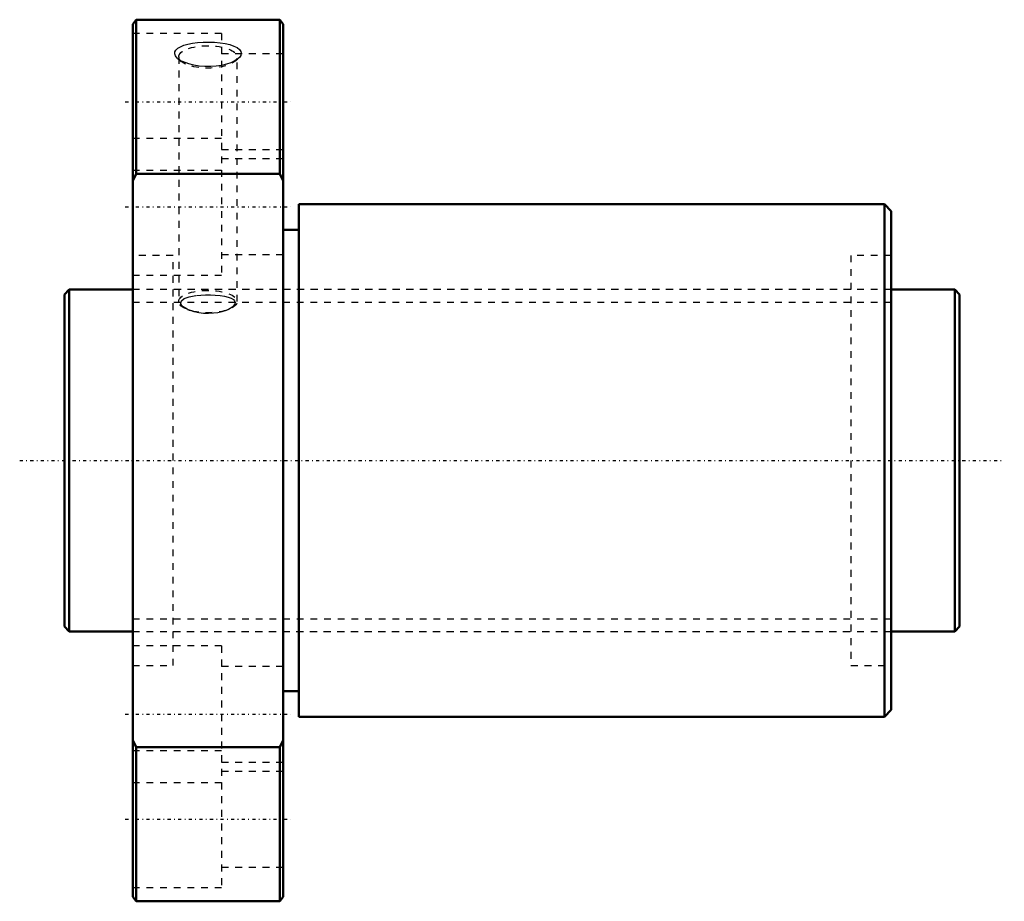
# Model space of a CAD drawing. Header units: millimetres. Extents: x -7 to 138, y -65 to 64.
import ezdxf

# ---------------------------------------------------------------- set-up
doc = ezdxf.new("R2010")
doc.units = ezdxf.units.MM
doc.linetypes.add('Center', pattern=[1.5, 0.45, -0.5, 0.05, -0.5])
doc.linetypes.add('Dashed', pattern=[2, 1, -1])
for name, color, linetype, lineweight in [('2d ConnectionPoints', 7, 'Continuous', 50), ('AM_0', 7, 'Continuous', 50), ('AM_5', 3, 'Continuous', 25), ('AM_7', 7, 'Center', 25), ('AM_9', 6, 'Dashed', 25)]:
    doc.layers.add(name, color=color, linetype=linetype, lineweight=lineweight)

# ---------------------------------------------------------------- blocks, each defined once
blk = doc.blocks.new('1_DK_5016_3RR0Nut_0_in_DK5016_3RRG1_131LC0_000_0')
at = {"layer": 'AM_0'}
for p, q in [((10.5, 64.5), (10, 63.85)), ((10, -63.85), (10, 63.85)), ((31.5, 64.5), (10.5, 64.5)), ((10.5, 64.5), (10.5, 41.94)), ((32, 63.85), (31.5, 64.5)), ((31.5, 41.94), (31.5, 64.5)), ((32, -63.85), (32, 63.85)), ((10.5, 41.94), (10, 40.94)), ((31.5, 41.94), (10.5, 41.94)), ((32, 40.94), (31.5, 41.94)), ((120, 37.5), (34.3, 37.5)), ((34.3, 37.5), (34.3, -37.5)), ((121, 36.5), (120, 37.5)), ((120, 37.5), (120, -37.5)), ((121, 36.5), (121, -36.5)), ((34.3, 33.75), (32, 33.75)), ((32, -33.75), (34.3, -33.75)), ((120, -37.5), (121, -36.5)), ((34.3, -37.5), (120, -37.5)), ((10, -40.94), (10.5, -41.94)), ((31.5, -41.94), (32, -40.94)), ((31.5, -41.94), (10.5, -41.94)), ((10.5, -41.94), (10.5, -64.5)), ((31.5, -64.5), (31.5, -41.94)), ((10, -63.85), (10.5, -64.5)), ((10.5, -64.5), (31.5, -64.5)), ((31.5, -64.5), (32, -63.85))]:
    blk.add_line(p, q, dxfattribs=at)
at = {"layer": 'AM_7'}
for p, q in [((8.9, 52.5), (33.1, 52.5)), ((8.9, 37.12), (33.1, 37.12)), ((8.9, -37.12), (33.1, -37.12)), ((8.9, -52.5), (33.1, -52.5))]:
    blk.add_line(p, q, dxfattribs=at)
at = {"layer": 'AM_9'}
for p, q in [((23, 62.5), (10, 62.5)), ((23, 62.5), (23, 27.12)), ((32, 59.5), (23, 59.5)), ((16.61, 58.79), (17.1, 58.37)), ((16.72, 59.05), (16.72, 23.26)), ((17.25, 58.38), (16.94, 58.55)), ((24.9, 58.37), (25.39, 58.79)), ((25.28, 23.26), (25.28, 59.05)), ((23, 47.12), (10, 47.12)), ((23, 45.5), (32, 45.5)), ((32, 44.12), (23, 44.12)), ((10, 42.5), (23, 42.5)), ((15.9, 30), (10, 30)), ((15.9, -30), (15.9, 30)), ((23, 30.12), (32, 30.12)), ((121, 30), (115.1, 30)), ((115.1, 30), (115.1, -30)), ((10, 27.12), (23, 27.12)), ((115.1, 25), (15.9, 25)), ((18.4, 21.94), (17.96, 22.13)), ((18.02, 22.08), (18.4, 21.94)), ((23.58, 21.93), (23.98, 22.08)), ((15.9, -25), (115.1, -25)), ((23, -27.12), (10, -27.12)), ((23, -27.12), (23, -62.5)), ((10, -30), (15.9, -30)), ((32, -30.12), (23, -30.12)), ((115.1, -30), (121, -30)), ((23, -42.5), (10, -42.5)), ((23, -44.12), (32, -44.12)), ((32, -45.5), (23, -45.5)), ((10, -47.12), (23, -47.12)), ((23, -59.5), (32, -59.5)), ((10, -62.5), (23, -62.5))]:
    blk.add_line(p, q, dxfattribs=at)
for points in [[(16.6, 58.8), (16.5, 58.89), (16.26, 59.19), (16.14, 59.49), (16.17, 59.78), (16.32, 60.06), (16.59, 60.32), (16.97, 60.55), (17.47, 60.75), (18.06, 60.92), (18.74, 61.06), (19.49, 61.15), (20.3, 61.21), (21.12, 61.23), (21.96, 61.2), (22.77, 61.13), (23.53, 61.01), (24.22, 60.85), (24.8, 60.65), (25.27, 60.41), (25.6, 60.16), (25.8, 59.87), (25.86, 59.58), (25.79, 59.28), (25.6, 58.99), (25.4, 58.8)], [(16.94, 58.55), (16.83, 58.62), (16.6, 58.8)], [(25.09, 58.57), (24.86, 58.44), (24.33, 58.2), (23.7, 57.99), (23, 57.82), (22.22, 57.7), (21.41, 57.64), (20.57, 57.64), (19.74, 57.71), (18.94, 57.83), (18.2, 58.02), (17.25, 58.38)], [(25.4, 58.8), (25.29, 58.71), (25.09, 58.57)], [(17.96, 22.13), (17.37, 22.5), (17.15, 22.74), (17.03, 22.98), (17.11, 23.38), (17.53, 23.7), (18.26, 23.96), (19.31, 24.13), (19.96, 24.19), (20.63, 24.22), (21.36, 24.22), (22.07, 24.19), (22.77, 24.12), (23.41, 24.03), (23.96, 23.9), (24.41, 23.73), (24.72, 23.55), (24.91, 23.34), (24.98, 23.14), (24.95, 22.92), (24.63, 22.5), (24, 22.11), (23.6, 21.94)], [(23.6, 21.94), (23.05, 21.76), (22.44, 21.63), (21.8, 21.54), (21.08, 21.51), (20.37, 21.53), (19.65, 21.61), (18.97, 21.76), (18.44, 21.93), (18.4, 21.94)]]:
    blk.add_lwpolyline(points, dxfattribs=at)
for centre in [(21, 59.05), (21, 23.26)]:
    blk.add_ellipse(centre, major_axis=(-4.28, 0), ratio=0.382683, dxfattribs=at)
blk = doc.blocks.new('2_DK_5016_3RR013100_Shaft_0_in_DK5016_3RRG1_131LC0_000_0')
at = {"layer": 'AM_0'}
for p, q in [((0.7, 25), (0, 24.3)), ((10, 25), (0.7, 25)), ((0.7, 25), (0.7, -25)), ((130.3, 25), (121, 25)), ((131, 24.3), (130.3, 25)), ((130.3, 25), (130.3, -25)), ((0, 24.3), (0, -24.3)), ((131, 24.3), (131, -24.3)), ((0, -24.3), (0.7, -25)), ((130.3, -25), (131, -24.3)), ((0.7, -25), (10, -25)), ((121, -25), (130.3, -25))]:
    blk.add_line(p, q, dxfattribs=at)
at = {"layer": 'AM_5', "linetype": 'Dashed'}
for p, q in [((10, 23.1595), (121, 23.1595)), ((10, -23.1595), (121, -23.1595))]:
    blk.add_line(p, q, dxfattribs=at)
at = {"layer": 'AM_7'}
blk.add_line((-6.55, 0), (137.55, 0), dxfattribs=at)
at = {"layer": 'AM_9'}
for p, q in [((121, 25), (10, 25)), ((10, -25), (121, -25))]:
    blk.add_line(p, q, dxfattribs=at)

msp = doc.modelspace()

# ---------------------------------------------------------------- linework, layer by layer
at = {"layer": '2d ConnectionPoints'}
for p in [(0, 0), (10, 0)]:
    msp.add_point(p, dxfattribs=at)

# ---------------------------------------------------------------- block references
for name in ['1_DK_5016_3RR0Nut_0_in_DK5016_3RRG1_131LC0_000_0', '2_DK_5016_3RR013100_Shaft_0_in_DK5016_3RRG1_131LC0_000_0']:
    msp.add_blockref(name, (0, 0))

doc.saveas('drawing.dxf')
